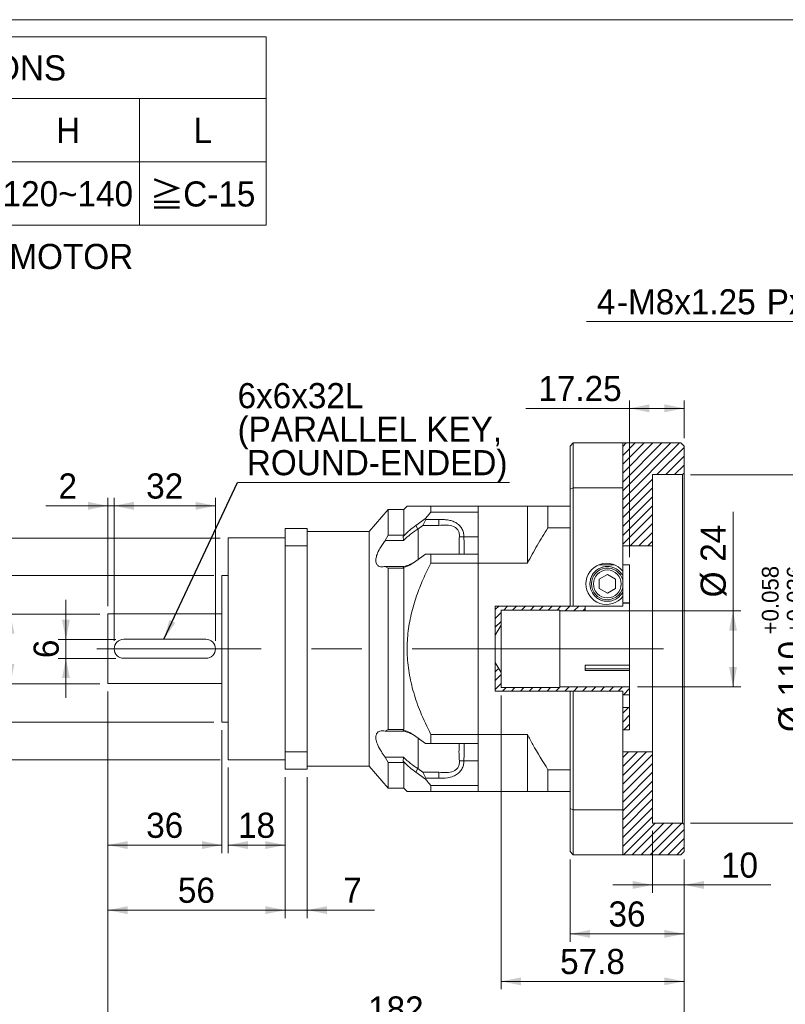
# Model space of a CAD drawing. Header units: millimetres. Extents: x 25 to 718, y 25 to 500.
# Tile 3 of 4: x 259 to 501, y 189 to 500. Entities that reach past the tile are written whole.
import ezdxf

# ---------------------------------------------------------------- set-up
doc = ezdxf.new("R2010")
doc.units = ezdxf.units.MM
doc.header["$LTSCALE"] = 2.5
doc.linetypes.add('CENTERX2', pattern=[20.32, 12.7, -2.54, 2.54, -2.54])
doc.styles.add('SLDTEXTSTYLE0', font='ARIAL.TTF', dxfattribs={"width": 0.948})
doc.styles.add('SLDTEXTSTYLE4', font='ARIAL.TTF', dxfattribs={"width": 0.948, "bigfont": 'bigfont'})
doc.styles.add('SLDTEXTSTYLE5', font='MINGLIU.TTC', dxfattribs={"bigfont": 'bigfont'})
doc.styles.get("Standard").update_dxf_attribs({"font": 'ARIAL.TTF'})
doc.dimstyles.new('SLDDIMSTYLE0', dxfattribs={"dimtxt": 7.704956, "dimasz": 6.25, "dimexe": 0, "dimexo": 0.0625, "dimgap": 1.926239, "dimtad": 1, "dimdec": 4, "dimrnd": 1e-09, "dimzin": 12, "dimdsep": 46, "dimtxsty": 'SLDTEXTSTYLE0', "dimsah": 1, "dimcen": 0.09, "dimadec": 0, "dimazin": 0, "dimtol": 1, "dimtm": 0.013, "dimtfac": 1, "dimtdec": 3, "dimtofl": 0, "dimtmove": 0, "dimatfit": 3, "dimfxl": 0, "dimtolj": 1, "dimarcsym": 0})
doc.dimstyles.new('SLDDIMSTYLE1', dxfattribs={"dimtxt": 7.704956, "dimasz": 6.25, "dimexe": 0, "dimexo": 0.0625, "dimgap": 1.926239, "dimtad": 1, "dimdec": 4, "dimrnd": 1e-09, "dimzin": 12, "dimdsep": 46, "dimtxsty": 'SLDTEXTSTYLE0', "dimsah": 1, "dimcen": 0.09, "dimadec": 0, "dimazin": 0, "dimtol": 1, "dimtp": -0.01, "dimtm": 0.029, "dimtfac": 1, "dimtdec": 3, "dimtofl": 0, "dimtmove": 0, "dimatfit": 3, "dimfxl": 0, "dimtolj": 1, "dimtzin": 0, "dimarcsym": 0})
doc.dimstyles.new('SLDDIMSTYLE10', dxfattribs={"dimtxt": 7.704956, "dimasz": 6.25, "dimexe": 0, "dimexo": 0.0625, "dimgap": 1.926239, "dimtad": 0, "dimtih": 1, "dimtoh": 1, "dimdec": 0, "dimrnd": 1e-09, "dimzin": 12, "dimdsep": 46, "dimtxsty": 'SLDTEXTSTYLE0', "dimsah": 1, "dimcen": 0.09, "dimadec": 0, "dimazin": 0, "dimtfac": 1, "dimtdec": 4, "dimtofl": 0, "dimtmove": 0, "dimatfit": 3, "dimfxl": 0, "dimtolj": 1, "dimtzin": 12, "dimarcsym": 0})
doc.dimstyles.new('SLDDIMSTYLE2', dxfattribs={"dimtxt": 7.704956, "dimasz": 6.25, "dimexe": 0, "dimexo": 0.0625, "dimgap": 1.926239, "dimtad": 1, "dimdec": 4, "dimrnd": 1e-09, "dimzin": 12, "dimdsep": 46, "dimtxsty": 'SLDTEXTSTYLE0', "dimsah": 1, "dimcen": 0.09, "dimadec": 0, "dimazin": 0, "dimtfac": 1, "dimtdec": 4, "dimtofl": 0, "dimtmove": 0, "dimatfit": 3, "dimfxl": 0, "dimtolj": 1, "dimtzin": 12, "dimarcsym": 0})
doc.dimstyles.new('SLDDIMSTYLE3', dxfattribs={"dimtxt": 7.704956, "dimasz": 6.25, "dimexe": 0, "dimexo": 0.0625, "dimgap": 1.926239, "dimtad": 1, "dimdec": 4, "dimrnd": 1e-09, "dimzin": 12, "dimdsep": 46, "dimtxsty": 'SLDTEXTSTYLE0', "dimsah": 1, "dimcen": 0.09, "dimadec": 0, "dimazin": 0, "dimtfac": 1, "dimtdec": 4, "dimtofl": 0, "dimtmove": 0, "dimatfit": 3, "dimfxl": 0, "dimtolj": 1, "dimtzin": 12, "dimarcsym": 0})
doc.dimstyles.new('SLDDIMSTYLE4', dxfattribs={"dimtxt": 7.704956, "dimasz": 6.25, "dimexe": 0, "dimexo": 0.0625, "dimgap": 1.926239, "dimtad": 1, "dimdec": 4, "dimrnd": 1e-09, "dimzin": 12, "dimdsep": 46, "dimtxsty": 'SLDTEXTSTYLE0', "dimsah": 1, "dimcen": 0.09, "dimadec": 0, "dimazin": 0, "dimtol": 1, "dimtp": 0.058, "dimtm": -0.036, "dimtfac": 1, "dimtdec": 3, "dimtofl": 0, "dimtmove": 0, "dimatfit": 3, "dimfxl": 0, "dimtolj": 1, "dimarcsym": 0})
doc.dimstyles.new('SLDDIMSTYLE5', dxfattribs={"dimtxt": 7.704956, "dimasz": 6.25, "dimexe": 0, "dimexo": 0.0625, "dimgap": 1.926239, "dimtad": 1, "dimdec": 1, "dimrnd": 1e-09, "dimzin": 12, "dimdsep": 46, "dimtxsty": 'SLDTEXTSTYLE0', "dimsah": 1, "dimcen": 0.09, "dimadec": 0, "dimazin": 0, "dimtfac": 1, "dimtdec": 1, "dimtofl": 0, "dimtmove": 0, "dimatfit": 3, "dimfxl": 0, "dimtolj": 1, "dimtzin": 12, "dimarcsym": 0})
doc.dimstyles.new('SLDDIMSTYLE6', dxfattribs={"dimtxt": 0, "dimasz": 6.25, "dimexe": 0, "dimexo": 0.0625, "dimgap": 0, "dimtad": 0, "dimtih": 1, "dimtoh": 1, "dimdec": 0, "dimrnd": 1e-09, "dimzin": 0, "dimdsep": 46, "dimtxsty": 'Standard', "dimsah": 1, "dimcen": 0.09, "dimadec": 0, "dimazin": 0, "dimtfac": 6.25, "dimtdec": 0, "dimtofl": 0, "dimtmove": 0, "dimatfit": 3, "dimfxl": 0, "dimtolj": 1, "dimtzin": 0, "dimarcsym": 0})

# ---------------------------------------------------------------- blocks, each defined once
blk = doc.blocks.new('SW_NOTE_1')
at = {"color": 0, "linetype": 'Continuous', "lineweight": 0, "char_height": 7.9375, "attachment_point": 1}
for s, insert, style in [('\\M+181A6BUSHING WILL BE SUPPLIED WHEN THE MOTOR', (0, 10.23), 'SLDTEXTSTYLE4'), ('    SHAFT DIAMETER IS SMALLER THAN 24', (0, -0.35), 'SLDTEXTSTYLE0')]:
    blk.add_mtext(s, dxfattribs=dict(at, insert=insert, style=style))
blk = doc.blocks.new('SW_TABLEANNOTATION_1')
at = {"color": 0, "linetype": 'Continuous', "lineweight": 0}
for p, q in [((0, 0), (0, -59.5)), ((304.42, 0), (0, 0)), ((304.42, -59.5), (304.42, 0)), ((0, -19.5), (304.42, -19.5)), ((31.92, -19.5), (31.92, -59.5)), ((66.92, -19.5), (66.92, -59.5)), ((101.92, -19.5), (101.92, -59.5)), ((134.42, -19.5), (134.42, -59.5)), ((171.92, -19.5), (171.92, -59.5)), ((219.42, -19.5), (219.42, -59.5)), ((264.42, -19.5), (264.42, -59.5)), ((0, -39.5), (304.42, -39.5)), ((0, -59.5), (304.42, -59.5))]:
    blk.add_line(p, q, dxfattribs=at)
at = {"color": 0, "linetype": 'Continuous', "lineweight": 0, "attachment_point": 1}
for s, insert, char_height, style in [('COMPATIBLE MOTOR DIMENSIONS', (61.96, -5.82), 7.9375, 'SLDTEXTSTYLE0'), ('A', (12.43, -25.57), 7.94, 'SLDTEXTSTYLE0'), ('B', (45.89, -25.57), 7.94, 'SLDTEXTSTYLE0'), ('C', (80.59, -25.57), 7.94, 'SLDTEXTSTYLE0'), ('D', (114.34, -25.57), 7.94, 'SLDTEXTSTYLE0'), ('E', (149.64, -25.57), 7.94, 'SLDTEXTSTYLE0'), ('F', (192.43, -25.57), 7.94, 'SLDTEXTSTYLE0'), ('H', (238.09, -25.57), 7.94, 'SLDTEXTSTYLE0'), ('L', (281.48, -25.57), 7.94, 'SLDTEXTSTYLE0'), ('\\M+1818524', (4.79, -45.57), 7.937, 'SLDTEXTSTYLE4'), ('110', (40.6, -45.57), 7.937, 'SLDTEXTSTYLE0'), ('\\M+1818556.8', (68.83, -45.57), 7.9375, 'SLDTEXTSTYLE4'), ('\\M+181859', (109.93, -45.57), 7.937, 'SLDTEXTSTYLE4'), ('145', (144.35, -45.57), 7.937, 'SLDTEXTSTYLE0'), ('8.1~10.0', (174.94, -45.57), 7.937, 'SLDTEXTSTYLE0'), ('120~140', (221.19, -45.57), 7.937, 'SLDTEXTSTYLE0'), ('\\M+18186', (267.66, -45.81), 7.937, 'SLDTEXTSTYLE5'), ('C-15', (278.24, -45.64), 7.937, 'SLDTEXTSTYLE0')]:
    blk.add_mtext(s, dxfattribs=dict(at, insert=insert, char_height=char_height, style=style))
blk = doc.blocks.new('*D10')
at = {"color": 7, "linetype": 'Continuous', "lineweight": 0}
for p, q in [((284.29, 312.33), (253.54, 312.33)), ((256.04, 312.33), (256.04, 290.33)), ((284.29, 290.33), (253.54, 290.33)), ((256.04, 290.33), (256.04, 212.04))]:
    blk.add_line(p, q, dxfattribs=at)
for points in [[(256.04, 312.33), (254.79, 306.08), (257.29, 306.08)], [(256.04, 290.33), (257.29, 296.58), (254.79, 296.58)]]:
    blk.add_solid(points, dxfattribs=at)
at = {"color": 7, "linetype": 'Continuous', "lineweight": 0, "attachment_point": 1, "rotation": 90, "style": 'SLDTEXTSTYLE0'}
for s, insert, char_height in [('0.013', (248.47, 245.07), 5.292), ('0', (240.59, 245.07), 5.29), ('-', (248.47, 241.85), 5.29), ('22', (245.8, 227.25), 7.937), ('%%c', (245.8, 216.01), 7.937)]:
    blk.add_mtext(s, dxfattribs=dict(at, insert=insert, char_height=char_height))
blk = doc.blocks.new('*D11')
at = {"color": 7, "linetype": 'Continuous', "lineweight": 0}
for p, q in [((322.29, 336.33), (225.58, 336.33)), ((228.08, 336.33), (228.08, 266.33)), ((322.29, 266.33), (225.58, 266.33))]:
    blk.add_line(p, q, dxfattribs=at)
for points in [[(228.08, 336.33), (226.83, 330.08), (229.33, 330.08)], [(228.08, 266.33), (229.33, 272.58), (226.83, 272.58)]]:
    blk.add_solid(points, dxfattribs=at)
at = {"color": 7, "linetype": 'Continuous', "lineweight": 0, "attachment_point": 1, "rotation": 90, "style": 'SLDTEXTSTYLE0'}
for s, insert, char_height in [('0.010', (212.64, 307.05), 5.292), ('0.029', (220.52, 307.05), 5.292), ('-', (212.64, 303.82), 5.29), ('-', (220.52, 303.82), 5.29), ('70', (217.85, 289.23), 7.937), ('%%c', (217.85, 277.99), 7.937)]:
    blk.add_mtext(s, dxfattribs=dict(at, insert=insert, char_height=char_height))
blk = doc.blocks.new('*D12')
at = {"color": 7, "linetype": 'Continuous', "lineweight": 0}
for p, q in [((286.79, 287.83), (286.79, 236.86)), ((322.79, 275.63), (322.79, 236.86)), ((286.79, 239.36), (322.79, 239.36))]:
    blk.add_line(p, q, dxfattribs=at)
for points in [[(286.79, 239.36), (293.04, 238.11), (293.04, 240.61)], [(322.79, 239.36), (316.54, 240.61), (316.54, 238.11)]]:
    blk.add_solid(points, dxfattribs=at)
at = {"color": 7, "linetype": 'Continuous', "lineweight": 0, "insert": (298.91, 249.59), "char_height": 7.937, "attachment_point": 1, "style": 'SLDTEXTSTYLE0'}
blk.add_mtext('36', dxfattribs=at)
blk = doc.blocks.new('*D13')
at = {"color": 7, "linetype": 'Continuous', "lineweight": 0}
for p, q in [((324.79, 263.83), (324.79, 236.86)), ((342.79, 260.83), (342.79, 236.86)), ((324.79, 239.36), (342.79, 239.36))]:
    blk.add_line(p, q, dxfattribs=at)
for points in [[(324.79, 239.36), (331.04, 238.11), (331.04, 240.61)], [(342.79, 239.36), (336.54, 240.61), (336.54, 238.11)]]:
    blk.add_solid(points, dxfattribs=at)
at = {"color": 7, "linetype": 'Continuous', "lineweight": 0, "insert": (327.91, 249.59), "char_height": 7.937, "attachment_point": 1, "style": 'SLDTEXTSTYLE0'}
blk.add_mtext('18', dxfattribs=at)
blk = doc.blocks.new('*D14')
at = {"color": 7, "linetype": 'Continuous', "lineweight": 0}
for p, q in [((286.79, 287.83), (286.79, 216.33)), ((342.79, 260.83), (342.79, 216.33)), ((286.79, 218.83), (342.79, 218.83))]:
    blk.add_line(p, q, dxfattribs=at)
for points in [[(286.79, 218.83), (293.04, 217.58), (293.04, 220.08)], [(342.79, 218.83), (336.54, 220.08), (336.54, 217.58)]]:
    blk.add_solid(points, dxfattribs=at)
at = {"color": 7, "linetype": 'Continuous', "lineweight": 0, "insert": (308.91, 229.07), "char_height": 7.937, "attachment_point": 1, "style": 'SLDTEXTSTYLE0'}
blk.add_mtext('56', dxfattribs=at)
blk = doc.blocks.new('*D15')
at = {"color": 7, "linetype": 'Continuous', "lineweight": 0}
for p, q in [((286.79, 314.83), (286.79, 348.99)), ((288.79, 303.83), (288.79, 348.99)), ((286.79, 346.49), (267.24, 346.49)), ((288.79, 346.49), (286.79, 346.49)), ((288.79, 346.49), (301.29, 346.49))]:
    blk.add_line(p, q, dxfattribs=at)
for points in [[(286.79, 346.49), (280.54, 347.74), (280.54, 345.24)], [(288.79, 346.49), (295.04, 345.24), (295.04, 347.74)]]:
    blk.add_solid(points, dxfattribs=at)
at = {"color": 7, "linetype": 'Continuous', "lineweight": 0, "insert": (271.21, 356.72), "char_height": 7.94, "attachment_point": 1, "style": 'SLDTEXTSTYLE0'}
blk.add_mtext('2', dxfattribs=at)
blk = doc.blocks.new('*D16')
at = {"color": 7, "linetype": 'Continuous', "lineweight": 0}
for p, q in [((288.79, 303.83), (288.79, 348.99)), ((320.79, 303.83), (320.79, 348.99)), ((288.79, 346.49), (320.79, 346.49))]:
    blk.add_line(p, q, dxfattribs=at)
for points in [[(288.79, 346.49), (295.04, 345.24), (295.04, 347.74)], [(320.79, 346.49), (314.54, 347.74), (314.54, 345.24)]]:
    blk.add_solid(points, dxfattribs=at)
at = {"color": 7, "linetype": 'Continuous', "lineweight": 0, "insert": (298.91, 356.72), "char_height": 7.937, "attachment_point": 1, "style": 'SLDTEXTSTYLE0'}
blk.add_mtext('32', dxfattribs=at)
blk = doc.blocks.new('*D17')
at = {"color": 7, "linetype": 'Continuous', "lineweight": 0}
for p, q in [((320.29, 324.53), (242.33, 324.53)), ((244.83, 324.53), (244.83, 278.13)), ((320.29, 278.13), (242.33, 278.13))]:
    blk.add_line(p, q, dxfattribs=at)
for points in [[(244.83, 324.53), (243.58, 318.28), (246.08, 318.28)], [(244.83, 278.13), (246.08, 284.38), (243.58, 284.38)]]:
    blk.add_solid(points, dxfattribs=at)
at = {"color": 7, "linetype": 'Continuous', "lineweight": 0, "char_height": 7.937, "attachment_point": 1, "rotation": 90, "style": 'SLDTEXTSTYLE0'}
for s, insert in [('46.4', (234.59, 296.67)), ('%%c', (234.59, 285.43))]:
    blk.add_mtext(s, dxfattribs=dict(at, insert=insert))
blk = doc.blocks.new('*D18')
at = {"color": 7, "linetype": 'Continuous', "lineweight": 0}
for p, q in [((273.56, 304.33), (273.56, 316.83)), ((289.29, 304.33), (271.06, 304.33)), ((273.56, 304.33), (273.56, 298.33)), ((289.29, 298.33), (271.06, 298.33)), ((273.56, 298.33), (273.56, 285.83))]:
    blk.add_line(p, q, dxfattribs=at)
for points in [[(273.56, 304.33), (274.81, 310.58), (272.31, 310.58)], [(273.56, 298.33), (272.31, 292.08), (274.81, 292.08)]]:
    blk.add_solid(points, dxfattribs=at)
at = {"color": 7, "linetype": 'Continuous', "lineweight": 0, "insert": (263.33, 298.4), "char_height": 7.94, "attachment_point": 1, "rotation": 90, "style": 'SLDTEXTSTYLE0'}
blk.add_mtext('6', dxfattribs=at)
blk = doc.blocks.new('*D19')
at = {"color": 7, "linetype": 'Continuous', "lineweight": 0}
for p, q in [((286.79, 287.83), (286.79, 178.83)), ((468.79, 234.83), (468.79, 178.83)), ((468.79, 181.33), (286.79, 181.33))]:
    blk.add_line(p, q, dxfattribs=at)
for points in [[(286.79, 181.33), (293.04, 180.08), (293.04, 182.58)], [(468.79, 181.33), (462.54, 182.58), (462.54, 180.08)]]:
    blk.add_solid(points, dxfattribs=at)
at = {"color": 7, "linetype": 'Continuous', "lineweight": 0, "insert": (368.98, 191.57), "char_height": 7.937, "attachment_point": 1, "style": 'SLDTEXTSTYLE0'}
blk.add_mtext('182', dxfattribs=at)
blk = doc.blocks.new('*D20')
at = {"color": 7, "linetype": 'Continuous', "lineweight": 0}
for p, q in [((484.23, 313.33), (484.23, 344.55)), ((440.04, 313.33), (486.73, 313.33)), ((484.23, 313.33), (484.23, 289.33)), ((454.04, 289.33), (486.73, 289.33))]:
    blk.add_line(p, q, dxfattribs=at)
for points in [[(484.23, 313.33), (482.98, 307.08), (485.48, 307.08)], [(484.23, 289.33), (485.48, 295.58), (482.98, 295.58)]]:
    blk.add_solid(points, dxfattribs=at)
at = {"color": 7, "linetype": 'Continuous', "lineweight": 0, "char_height": 7.937, "attachment_point": 1, "rotation": 90, "style": 'SLDTEXTSTYLE0'}
for s, insert in [('24', (474, 328.82)), ('%%c', (474, 317.59))]:
    blk.add_mtext(s, dxfattribs=dict(at, insert=insert))
blk = doc.blocks.new('*D21')
at = {"color": 7, "linetype": 'Continuous', "lineweight": 0}
for p, q in [((470.79, 356.33), (511.29, 356.33)), ((508.79, 356.33), (508.79, 246.33)), ((470.79, 246.33), (511.29, 246.33))]:
    blk.add_line(p, q, dxfattribs=at)
for points in [[(508.79, 356.33), (507.54, 350.08), (510.04, 350.08)], [(508.79, 246.33), (510.04, 252.58), (507.54, 252.58)]]:
    blk.add_solid(points, dxfattribs=at)
at = {"color": 7, "linetype": 'Continuous', "lineweight": 0, "attachment_point": 1, "rotation": 90, "style": 'SLDTEXTSTYLE0'}
for s, insert, char_height in [('0.058', (493.34, 309.99), 5.292), ('0.036', (501.23, 309.99), 5.292), ('+', (493.34, 305.88), 5.29), ('+', (501.23, 305.88), 5.29), ('110', (498.56, 286.29), 7.937), ('%%c', (498.56, 275.05), 7.937)]:
    blk.add_mtext(s, dxfattribs=dict(at, insert=insert, char_height=char_height))
blk = doc.blocks.new('*D22')
at = {"color": 7, "linetype": 'Continuous', "lineweight": 0}
for p, q in [((342.79, 260.83), (342.79, 216.33)), ((349.79, 260.83), (349.79, 216.33)), ((342.79, 218.83), (330.29, 218.83)), ((342.79, 218.83), (349.79, 218.83)), ((349.79, 218.83), (370.99, 218.83))]:
    blk.add_line(p, q, dxfattribs=at)
for points in [[(342.79, 218.83), (336.54, 220.08), (336.54, 217.58)], [(349.79, 218.83), (356.04, 217.58), (356.04, 220.08)]]:
    blk.add_solid(points, dxfattribs=at)
at = {"color": 7, "linetype": 'Continuous', "lineweight": 0, "insert": (361.14, 229.07), "char_height": 7.94, "attachment_point": 1, "style": 'SLDTEXTSTYLE0'}
blk.add_mtext('7', dxfattribs=at)
blk = doc.blocks.new('*D23')
at = {"color": 7, "linetype": 'Continuous', "lineweight": 0}
for p, q in [((451.54, 330.32), (451.54, 379.77)), ((468.79, 367.83), (468.79, 379.77)), ((451.54, 377.27), (418.79, 377.27)), ((451.54, 377.27), (468.79, 377.27))]:
    blk.add_line(p, q, dxfattribs=at)
for points in [[(451.54, 377.27), (457.79, 376.02), (457.79, 378.52)], [(468.79, 377.27), (462.54, 378.52), (462.54, 376.02)]]:
    blk.add_solid(points, dxfattribs=at)
at = {"color": 7, "linetype": 'Continuous', "lineweight": 0, "insert": (422.76, 387.51), "char_height": 7.937, "attachment_point": 1, "style": 'SLDTEXTSTYLE0'}
blk.add_mtext('17.25', dxfattribs=at)
blk = doc.blocks.new('*D24')
at = {"color": 7, "linetype": 'Continuous', "lineweight": 0}
for p, q in [((458.79, 243.83), (458.79, 224.28)), ((468.79, 234.83), (468.79, 224.28)), ((458.79, 226.78), (446.29, 226.78)), ((468.79, 226.78), (458.79, 226.78)), ((468.79, 226.78), (496.16, 226.78))]:
    blk.add_line(p, q, dxfattribs=at)
for points in [[(458.79, 226.78), (452.54, 228.03), (452.54, 225.53)], [(468.79, 226.78), (475.04, 225.53), (475.04, 228.03)]]:
    blk.add_solid(points, dxfattribs=at)
at = {"color": 7, "linetype": 'Continuous', "lineweight": 0, "insert": (480.43, 237.01), "char_height": 7.937, "attachment_point": 1, "style": 'SLDTEXTSTYLE0'}
blk.add_mtext('10', dxfattribs=at)
blk = doc.blocks.new('*D25')
at = {"color": 7, "linetype": 'Continuous', "lineweight": 0}
for p, q in [((432.79, 234.83), (432.79, 208.83)), ((468.79, 234.83), (468.79, 208.83)), ((468.79, 211.33), (432.79, 211.33))]:
    blk.add_line(p, q, dxfattribs=at)
for points in [[(432.79, 211.33), (439.04, 210.08), (439.04, 212.58)], [(468.79, 211.33), (462.54, 212.58), (462.54, 210.08)]]:
    blk.add_solid(points, dxfattribs=at)
at = {"color": 7, "linetype": 'Continuous', "lineweight": 0, "insert": (444.91, 221.57), "char_height": 7.937, "attachment_point": 1, "style": 'SLDTEXTSTYLE0'}
blk.add_mtext('36', dxfattribs=at)
blk = doc.blocks.new('*D26')
at = {"color": 7, "linetype": 'Continuous', "lineweight": 0}
for p, q in [((411.04, 286.58), (411.04, 193.83)), ((468.79, 234.83), (468.79, 193.83)), ((468.79, 196.33), (411.04, 196.33))]:
    blk.add_line(p, q, dxfattribs=at)
for points in [[(411.04, 196.33), (417.29, 195.08), (417.29, 197.58)], [(468.79, 196.33), (462.54, 197.58), (462.54, 195.08)]]:
    blk.add_solid(points, dxfattribs=at)
at = {"color": 7, "linetype": 'Continuous', "lineweight": 0, "insert": (429.63, 206.57), "char_height": 7.937, "attachment_point": 1, "style": 'SLDTEXTSTYLE0'}
blk.add_mtext('57.8', dxfattribs=at)
blk = doc.blocks.new('SW_NOTE_2')
at = {"color": 0, "linetype": 'Continuous', "lineweight": 0}
for p, q in [((0, 0), (85.84, 0)), ((85.84, 0), (0, 0)), ((0, 0), (85.84, 0)), ((85.84, 0), (0, 0)), ((0, 0), (85.84, 0)), ((85.84, 0), (0, 0))]:
    blk.add_line(p, q, dxfattribs=at)
at = {"color": 0, "linetype": 'Continuous', "lineweight": 0, "attachment_point": 1, "style": 'SLDTEXTSTYLE0'}
for s, insert, char_height in [('6x6x32L', (0, 31.4), 7.937), ('(PARALLEL KEY,', (0, 20.82), 7.9375), (' ROUND-ENDED)', (0, 10.24), 7.9375)]:
    blk.add_mtext(s, dxfattribs=dict(at, insert=insert, char_height=char_height))
blk = doc.blocks.new('*D41')
at = {"color": 7, "linetype": 'Continuous', "lineweight": 0}
for p, q in [((564.72, 404.66), (437.91, 404.66)), ((577.77, 355.88), (564.72, 404.66))]:
    blk.add_line(p, q, dxfattribs=at)
blk.add_solid([(577.77, 355.88), (577.36, 362.25), (574.95, 361.6)], dxfattribs=at)
at = {"color": 7, "linetype": 'Continuous', "lineweight": 0, "attachment_point": 1, "style": 'SLDTEXTSTYLE0'}
for s, insert, char_height in [('4', (441.22, 414.89), 7.94), ('M8x1.25', (451.08, 414.89), 7.937), ('Px', (494.89, 414.89), 7.937), ('16', (507.23, 414.89), 7.937), ('(DEPTH)', (519.92, 414.89), 7.937), ('-', (447.56, 414.89), 7.94)]:
    blk.add_mtext(s, dxfattribs=dict(at, insert=insert, char_height=char_height))

msp = doc.modelspace()

# ---------------------------------------------------------------- hatches: boundary and pattern name
at = {"linetype": 'Continuous', "lineweight": 0}
h = msp.add_hatch(dxfattribs=at)
h.set_pattern_fill('ANSI31', scale=0.625, style=0)
h.paths.add_polyline_path([(458.793011, 333.834986), (458.793011, 356.334986), (468.293011, 356.334986), (468.793011, 356.834986), (468.793011, 365.334986), (467.793011, 366.334986), (449.402751, 366.334986), (449.402751, 333.834986)], flags=0)
h = msp.add_hatch(dxfattribs=at)
h.set_pattern_fill('ANSI31', scale=0.625, style=0)
h.paths.add_polyline_path([(409.151781, 305.68745), (411.043011, 308.834986), (411.043011, 313.584986), (429.543011, 313.584986), (429.543011, 313.334986), (437.543011, 313.334986), (437.543011, 314.836321), (409.151781, 314.836321)], flags=0)
h = msp.add_hatch(dxfattribs=at)
h.set_pattern_fill('ANSI31', scale=0.625, style=0)
h.paths.add_polyline_path([(411.043011, 293.834986), (409.151781, 296.982522), (409.151781, 287.994942), (449.402751, 287.994942), (449.402751, 286.834986), (451.543011, 286.834986), (451.543011, 289.334986), (429.543011, 289.334986), (429.543011, 289.084986), (411.043011, 289.084986)], flags=0)
h = msp.add_hatch(dxfattribs=at)
h.set_pattern_fill('ANSI31', scale=0.625, style=0)
h.paths.add_polyline_path([(449.402751, 275.736618), (451.543011, 275.736618), (451.543011, 282.834986), (449.402751, 282.834986)], flags=0)
h = msp.add_hatch(dxfattribs=at)
h.set_pattern_fill('ANSI31', scale=0.625, style=0)
h.paths.add_polyline_path([(449.402751, 268.834986), (449.402751, 236.334986), (467.793011, 236.334986), (468.793011, 237.334986), (468.793011, 245.834986), (468.293011, 246.334986), (458.793011, 246.334986), (458.793011, 268.834986)], flags=0)

# ---------------------------------------------------------------- linework, layer by layer
at = {"color": 7, "linetype": 'Continuous', "lineweight": 0}
msp.add_line((25, 500), (717.5, 500), dxfattribs=at)
at = {"color": 7, "linetype": 'Continuous', "lineweight": 15}
for p, q in [((433.793011, 366.334984), (432.793011, 365.334989)), ((432.793011, 351.795365), (432.793011, 365.334989)), ((433.793011, 366.334984), (433.793011, 352.14099)), ((449.402751, 366.334984), (433.793011, 366.334984)), ((449.402751, 366.334984), (449.402751, 352.14099)), ((467.793011, 366.334984), (449.402751, 366.334984)), ((467.793011, 366.334984), (468.793011, 365.334989)), ((468.793011, 365.334989), (468.793011, 356.834987)), ((468.293011, 356.334986), (458.793011, 356.334986)), ((458.793011, 356.334986), (458.793011, 333.834985)), ((468.793011, 356.834987), (468.293011, 356.334986)), ((468.293011, 246.334986), (468.293011, 356.334986)), ((468.793011, 356.834987), (468.793011, 245.834985)), ((433.793011, 352.14099), (432.793011, 351.795365)), ((432.793011, 314.836321), (432.793011, 351.795365)), ((433.793011, 352.14099), (449.402751, 352.14099)), ((433.793011, 352.14099), (433.793011, 314.836321)), ((449.402751, 352.14099), (449.402751, 325.852518)), ((375.293013, 345.334986), (369.293009, 338.334986)), ((380.293009, 345.334986), (375.293013, 345.334986)), ((375.293013, 337.18826), (375.293013, 345.334986)), ((381.293011, 346.334988), (380.293009, 345.334986)), ((380.293009, 337.18826), (380.293009, 345.334986)), ((388.793011, 344.516353), (388.793011, 346.334988)), ((403.793011, 346.334988), (388.793011, 346.334988)), ((419.293009, 346.334988), (403.793011, 346.334988)), ((403.793011, 328.37662), (403.793011, 346.334988)), ((403.793011, 346.334988), (403.793011, 344.516353)), ((419.293009, 328.37662), (419.293009, 346.334988)), ((425.793011, 339.492553), (425.793011, 346.334988)), ((432.793011, 346.334988), (425.793011, 346.334988)), ((384.097826, 340.323733), (387.157743, 342.512668)), ((387.21357, 342.220419), (386.31649, 340.298322)), ((387.157012, 342.511763), (388.793011, 344.516353)), ((387.157743, 342.512668), (387.21357, 342.220419)), ((387.21357, 342.220419), (391.296965, 342.220419)), ((403.793011, 344.516353), (388.793011, 344.516353)), ((391.296965, 340.298322), (391.296965, 342.220419)), ((349.793014, 339.334985), (342.793015, 339.334985)), ((342.793015, 333.83114), (342.793015, 339.334985)), ((349.793014, 333.83114), (349.793014, 339.334985)), ((384.097826, 340.323729), (384.735924, 339.165201)), ((386.31649, 340.298322), (384.735924, 339.165197)), ((384.79301, 339.165197), (384.736393, 339.165197)), ((391.296965, 340.298322), (386.31649, 340.298322)), ((425.793011, 339.492553), (432.793011, 339.492553)), ((342.793015, 336.334986), (324.793008, 336.334986)), ((324.793008, 336.334986), (324.793008, 266.334986)), ((369.293009, 338.334986), (349.793014, 338.334986)), ((369.293009, 301.334986), (369.293009, 338.334986)), ((374.396269, 335.523227), (375.293013, 337.18826)), ((375.293013, 337.18826), (380.293009, 337.18826)), ((380.293009, 337.18826), (380.037729, 336.788373)), ((380.037811, 336.788365), (380.293254, 337.050007)), ((380.03799, 336.788224), (380.128179, 335.523227)), ((397.802357, 336.69844), (399.247695, 336.694987)), ((403.793011, 336.694987), (399.247695, 336.694987)), ((349.793014, 333.83114), (342.793015, 333.83114)), ((342.793015, 268.838832), (342.793015, 333.83114)), ((349.793014, 268.838832), (349.793014, 333.83114)), ((380.128179, 335.523227), (374.396269, 335.523227)), ((458.793011, 333.834985), (449.402751, 333.834985)), ((458.793011, 333.834985), (458.793011, 268.834987)), ((387.157743, 331.194985), (384.097819, 328.996835)), ((388.793011, 331.194985), (387.157743, 331.194985)), ((388.793011, 328.37662), (388.793011, 331.194985)), ((403.793011, 331.194985), (388.793011, 331.194985)), ((403.793011, 331.194985), (403.793011, 328.37662)), ((375.293013, 326.840726), (374.396269, 327.338699)), ((374.396269, 327.338699), (380.128485, 327.338699)), ((375.293013, 275.829246), (375.293013, 326.840726)), ((380.293009, 326.840726), (375.293013, 326.840726)), ((380.037901, 326.960245), (380.293009, 326.840726)), ((380.293195, 327.034052), (380.037975, 326.960386)), ((380.127293, 327.338878), (380.038147, 326.960287)), ((380.293009, 275.829246), (380.293009, 326.840726)), ((403.793011, 328.37662), (388.793011, 328.37662)), ((403.793011, 328.37662), (419.293009, 328.37662)), ((403.793011, 274.293351), (403.793011, 328.37662)), ((441.748186, 327.816111), (446.837838, 327.816111)), ((449.402751, 327.816111), (451.543011, 327.816111)), ((451.543011, 315.810486), (451.543011, 327.816111)), ((324.793008, 324.534986), (322.793004, 324.534986)), ((322.793004, 324.534986), (322.793004, 278.134986)), ((444.543011, 324.776586), (441.995511, 323.305785)), ((447.090511, 323.305785), (444.543011, 324.776586)), ((449.402751, 324.410434), (449.402751, 325.852518)), ((449.402751, 323.140326), (449.402751, 324.410434)), ((441.995511, 323.305785), (441.995511, 320.364186)), ((441.995511, 320.364186), (444.543011, 318.893386)), ((444.543011, 318.893386), (447.090511, 320.364186)), ((447.090511, 320.364186), (447.090511, 323.305785)), ((449.402751, 319.259539), (449.402751, 320.529647)), ((449.402751, 317.817455), (449.402751, 319.259539)), ((449.402751, 317.817455), (449.402751, 314.836321)), ((409.151782, 314.836321), (432.793011, 314.836321)), ((409.151782, 287.994942), (409.151782, 314.836321)), ((433.793011, 314.836321), (432.793011, 314.836321)), ((449.402751, 314.836321), (433.793011, 314.836321)), ((437.543011, 314.836321), (437.543011, 313.334986)), ((449.402751, 315.810486), (451.543011, 315.810486)), ((449.402751, 315.800462), (451.543011, 315.800462)), ((451.543011, 315.800462), (451.543011, 315.810486)), ((451.543011, 315.800462), (451.543011, 313.293247)), ((322.793004, 312.334986), (286.793005, 312.334986)), ((286.793005, 312.334986), (286.793005, 290.334986)), ((411.043011, 313.584986), (429.543012, 313.584986)), ((411.043011, 308.834986), (411.043011, 313.584986)), ((429.543012, 313.584986), (429.543012, 313.334986)), ((429.543012, 313.334986), (437.543011, 313.334986)), ((429.543012, 313.334986), (429.543012, 289.334986)), ((437.543011, 313.293247), (437.543011, 313.334986)), ((437.543011, 313.293247), (451.543011, 313.293247)), ((451.543011, 313.293247), (451.543011, 296.221881)), ((409.151782, 305.68745), (411.043011, 308.834986)), ((411.043011, 308.834986), (411.043011, 293.834986)), ((291.793015, 304.334986), (317.793009, 304.334986)), ((369.293009, 264.334985), (369.293009, 301.334986)), ((317.793009, 298.334986), (291.793015, 298.334986)), ((411.043011, 293.834986), (409.151782, 296.982522)), ((437.543011, 296.221881), (451.543011, 296.221881)), ((437.543011, 294.48983), (437.543011, 296.221881)), ((451.543011, 296.221881), (451.543011, 294.968273)), ((411.043011, 289.084986), (411.043011, 293.834986)), ((437.543011, 294.968273), (451.543011, 294.968273)), ((437.543011, 294.48983), (451.543011, 294.48983)), ((451.543011, 294.48983), (451.543011, 294.968273)), ((451.543011, 294.48983), (451.543011, 289.334986)), ((286.793005, 290.334986), (322.793004, 290.334986)), ((451.543011, 289.334986), (429.543012, 289.334986)), ((429.543012, 289.334986), (429.543012, 289.084986)), ((451.543011, 286.834986), (451.543011, 289.334986)), ((432.793011, 287.994942), (409.151782, 287.994942)), ((429.543012, 289.084986), (411.043011, 289.084986)), ((432.793011, 250.874606), (432.793011, 287.994942)), ((432.793011, 287.994942), (433.793011, 287.994942)), ((433.793011, 287.994942), (433.793011, 250.528981)), ((433.793011, 287.994942), (449.402751, 287.994942)), ((449.402751, 287.994942), (449.402751, 250.528981)), ((449.402751, 286.834986), (451.543011, 286.834986)), ((451.543011, 282.834986), (451.543011, 286.834986)), ((451.543011, 282.834986), (449.402751, 282.834986)), ((451.543011, 275.736618), (451.543011, 282.834986)), ((322.793004, 278.134986), (324.793008, 278.134986)), ((374.396269, 275.331273), (375.293013, 275.829246)), ((380.128179, 275.331273), (374.396269, 275.331273)), ((375.293013, 275.829246), (380.293009, 275.829246)), ((380.293009, 275.829246), (380.037729, 275.709649)), ((380.037811, 275.7095), (380.293254, 275.635596)), ((380.03799, 275.709604), (380.128179, 275.331273)), ((384.097826, 273.673132), (387.157743, 271.474987)), ((403.793011, 274.293351), (388.793011, 274.293351)), ((388.793011, 271.474987), (388.793011, 274.293351)), ((419.293009, 274.293351), (403.793011, 274.293351)), ((403.793011, 256.334984), (403.793011, 274.293351)), ((403.793011, 274.293351), (403.793011, 271.474987)), ((419.293009, 256.334984), (419.293009, 274.293351)), ((449.402751, 275.736618), (451.543011, 275.736618)), ((387.157012, 271.474987), (388.793011, 271.474987)), ((403.793011, 271.474987), (388.793011, 271.474987)), ((349.793014, 268.838832), (342.793015, 268.838832)), ((342.793015, 263.334987), (342.793015, 268.838832)), ((349.793014, 263.334987), (349.793014, 268.838832)), ((449.402751, 268.834987), (458.793011, 268.834987)), ((458.793011, 268.834987), (458.793011, 246.334986)), ((324.793008, 266.334986), (342.793015, 266.334986)), ((349.793014, 264.334985), (369.293009, 264.334985)), ((369.293009, 264.334985), (375.293013, 257.334986)), ((375.293013, 265.481712), (374.396269, 267.146745)), ((374.396269, 267.146745), (380.128485, 267.146745)), ((375.293013, 257.334986), (375.293013, 265.481712)), ((380.293009, 265.481712), (375.293013, 265.481712)), ((380.037901, 265.881339), (380.293009, 265.481712)), ((380.293195, 265.619808), (380.037975, 265.881342)), ((380.127293, 267.147341), (380.038147, 265.88148)), ((380.293009, 257.334986), (380.293009, 265.481712)), ((397.802357, 265.971532), (399.247695, 265.974985)), ((403.793011, 265.974985), (399.247695, 265.974985)), ((349.793014, 263.334987), (342.793015, 263.334987)), ((384.735924, 263.504775), (384.097819, 262.346247)), ((387.157743, 260.157303), (384.097819, 262.346247)), ((384.79301, 263.504775), (384.735924, 263.504775)), ((384.735924, 263.504775), (386.31649, 262.371649)), ((386.31649, 262.371649), (387.21357, 260.449552)), ((386.31649, 262.371649), (391.296965, 262.371649)), ((391.296965, 262.371649), (391.296965, 260.449552)), ((425.793011, 256.334984), (425.793011, 263.177419)), ((432.793011, 263.177419), (425.793011, 263.177419)), ((387.21357, 260.449552), (387.157743, 260.157303)), ((391.296965, 260.449552), (387.21357, 260.449552)), ((403.793011, 258.153619), (388.793011, 258.153619)), ((388.793011, 256.334984), (388.793011, 258.153619)), ((403.793011, 258.153619), (403.793011, 256.334984)), ((375.293013, 257.334986), (380.293009, 257.334986)), ((380.293009, 257.334986), (381.293011, 256.334984)), ((403.793011, 256.334984), (388.793011, 256.334984)), ((403.793011, 256.334984), (419.293009, 256.334984)), ((425.793011, 256.334984), (432.793011, 256.334984)), ((432.793011, 250.874606), (433.793011, 250.528981)), ((432.793011, 237.334983), (432.793011, 250.874606)), ((449.402751, 250.528981), (433.793011, 250.528981)), ((433.793011, 250.528981), (433.793011, 236.334988)), ((449.402751, 250.528981), (449.402751, 236.334988)), ((458.793011, 246.334986), (468.293011, 246.334986)), ((468.293011, 246.334986), (468.793011, 245.834985)), ((468.793011, 245.834985), (468.793011, 237.334983)), ((432.793011, 237.334983), (433.793011, 236.334988)), ((433.793011, 236.334988), (449.402751, 236.334988)), ((449.402751, 236.334988), (467.793011, 236.334988)), ((468.793011, 237.334983), (467.793011, 236.334988))]:
    msp.add_line(p, q, dxfattribs=at)
at = {"color": 8, "linetype": 'Continuous', "lineweight": 15}
for p, q in [((384.79301, 329.450298), (384.79301, 339.165197)), ((384.79301, 263.504775), (384.79301, 273.183666))]:
    msp.add_line(p, q, dxfattribs=at)
at = {"color": 7, "linetype": 'CENTERX2', "lineweight": 0, "ltscale": 2.5}
msp.add_line((462.246294, 301.334986), (283.312717, 301.334986), dxfattribs=at)
at = {"color": 7, "linetype": 'Continuous', "lineweight": 15}
msp.add_circle((444.543011, 321.834986), 4.4, dxfattribs=at)
for centre, radius, start, end in [((444.293011, 321.834986), 6.5, 38.17619378, 321.82380622), ((444.543011, 321.834986), 5, 13.60319085, 346.39680915), ((291.793011, 301.334986), 3, 90, 270), ((317.793011, 301.334986), 3, 270, 90)]:
    msp.add_arc(centre, radius, start, end, dxfattribs=at)
for points, knots in [([(388.793011, 346.334988), (387.964656, 346.334988), (386.304204, 346.334988), (384.378182, 346.334988), (382.925014, 346.334988), (381.940227, 346.334988), (381.365955, 346.334988), (381.347199, 346.334988), (381.339204, 346.334988)], [0, 0, 0, 0, 0.1975878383, 0.3960687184, 0.5550503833, 0.7139849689, 0.8780838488, 1, 1, 1, 1]), ([(425.793011, 346.334988), (424.151784, 346.334988), (421.863557, 346.334988), (419.859624, 346.334988), (419.293009, 346.334988)], [0, 0, 0, 0, 0.7172483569, 1, 1, 1, 1]), ([(391.296965, 342.220419), (391.80445, 342.211305), (392.738946, 342.194523), (394.132207, 342.049249), (395.443661, 341.74955), (396.488506, 341.314712), (397.23761, 340.836671), (397.923422, 340.266126), (398.627856, 339.362012), (399.161549, 338.076996), (399.218758, 337.159209), (399.247695, 336.694987)], [0, 0, 0, 0, 0.1389381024, 0.2558443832, 0.3829180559, 0.5061304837, 0.5633338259, 0.625730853, 0.7496380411, 0.873365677, 1, 1, 1, 1]), ([(384.735969, 339.165164), (383.957156, 338.641083), (382.39988, 337.593158), (380.8853, 336.213101), (380.128179, 335.523227)], [0, 0, 0, 0, 0.50011190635, 1, 1, 1, 1]), ([(380.293254, 337.050007), (380.904472, 337.644404), (382.162659, 338.867968), (383.440626, 339.829069), (384.097767, 340.323274)], [0, 0, 0, 0, 0.48579169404, 1, 1, 1, 1]), ([(397.802357, 336.69844), (397.8088, 337.057508), (397.821, 337.737356), (397.461918, 338.707334), (396.827881, 339.490902), (395.614151, 340.200037), (393.696212, 340.482621), (392.142197, 340.363249), (391.296965, 340.298322)], [0, 0, 0, 0, 0.1225902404, 0.2321085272, 0.3477022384, 0.4618496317, 0.7072988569, 1, 1, 1, 1]), ([(419.293009, 328.37662), (420.307004, 330.266565), (422.337651, 334.051408), (424.64022, 337.677256), (425.793011, 339.492553)], [0, 0, 0, 0, 0.499345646, 1, 1, 1, 1]), ([(397.698336, 331.194985), (397.696277, 331.323968), (397.691539, 331.620681), (397.699814, 332.357015), (397.695185, 333.288195), (397.701849, 334.354071), (397.722139, 335.507078), (397.775949, 336.306244), (397.802357, 336.69844)], [0, 0, 0, 0, 0.1391488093, 0.3200991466, 0.490045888, 0.6553736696, 0.8308725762, 1, 1, 1, 1]), ([(399.247695, 336.694987), (399.252551, 336.399663), (399.264373, 335.68062), (399.311213, 334.580682), (399.353546, 333.573363), (399.374016, 332.78955), (399.353753, 332.125266), (399.311433, 331.569617), (399.264573, 331.243682), (399.252612, 331.20917), (399.247695, 331.194985)], [0, 0, 0, 0, 0.102608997, 0.2498288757, 0.3942026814, 0.4997744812, 0.605358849, 0.7495826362, 0.8970767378, 1, 1, 1, 1]), ([(374.396269, 327.338699), (373.974644, 327.270427), (373.094447, 327.1279), (372.074874, 327.509409), (371.463829, 328.396823), (371.383339, 329.65237), (371.795263, 331.253348), (372.554343, 332.827048), (373.469078, 334.281641), (374.066806, 335.100544), (374.381933, 335.504834), (374.396269, 335.523227)], [0, 0, 0, 0, 0.14080191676, 0.29394272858, 0.41809186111, 0.54288886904, 0.65392161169, 0.79863456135, 0.89690600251, 0.99530988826, 1, 1, 1, 1]), ([(380.128485, 327.338641), (380.883108, 327.503537), (381.8483, 327.714445), (382.84095, 328.261295), (383.057509, 328.380597)], [0, 0, 0, 0, 0.7818368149, 1, 1, 1, 1]), ([(384.097819, 328.996835), (383.439711, 328.557428), (382.161695, 327.704121), (380.903493, 327.252913), (380.293195, 327.034052)], [0, 0, 0, 0, 0.5149447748, 1, 1, 1, 1]), ([(388.793011, 274.293351), (387.639947, 276.654109), (385.547409, 280.938326), (383.273728, 287.477617), (381.803708, 293.735596), (381.156588, 300.030191), (381.444928, 306.242398), (382.495747, 312.264302), (384.177211, 317.972024), (386.302917, 323.347061), (387.962879, 326.699897), (388.793011, 328.37662)], [0, 0, 0, 0, 0.1390489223, 0.2523408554, 0.3658951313, 0.4788801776, 0.5863070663, 0.6942466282, 0.8018957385, 0.9009298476, 1, 1, 1, 1]), ([(449.402751, 319.259539), (449.141838, 318.843036), (448.619724, 318.009571), (447.277136, 316.958361), (445.632183, 316.349071), (443.933899, 316.291762), (442.409962, 316.690442), (441.090846, 317.465595), (439.907534, 318.697024), (439.236352, 320.132672), (439.010005, 321.516549), (439.078356, 322.843811), (439.48622, 324.174475), (440.301541, 325.425483), (441.338155, 326.410016), (442.50905, 326.999136), (443.545502, 327.265565), (444.226188, 327.331191), (444.635583, 327.338459), (445.069602, 327.316062), (445.803489, 327.215185), (446.820876, 326.89496), (447.975678, 326.229584), (448.85094, 325.337667), (449.258468, 324.65288), (449.402751, 324.410434)], [0, 0, 0, 0, 0.0439869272, 0.0880225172, 0.1322822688, 0.1711472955, 0.207861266, 0.2455307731, 0.2869202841, 0.3481576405, 0.3917324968, 0.4353827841, 0.5013077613, 0.5673392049, 0.6368207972, 0.7060060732, 0.7395580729, 0.7508940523, 0.7597422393, 0.7685831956, 0.7827355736, 0.8229564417, 0.8923521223, 0.9618876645, 1, 1, 1, 1]), ([(449.402751, 320.659005), (449.402751, 320.659231), (449.402751, 321.139438), (449.402751, 321.942537), (449.402751, 322.719599), (449.402751, 323.010968)], [0, 0, 0, 0, 0.0002934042, 0.6251475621, 1, 1, 1, 1]), ([(374.396269, 267.146745), (373.974644, 267.714248), (373.094447, 268.898984), (372.074874, 270.747665), (371.463829, 272.496956), (371.383339, 273.86444), (371.795263, 274.887916), (372.554343, 275.378273), (373.469078, 275.489367), (374.066806, 275.410512), (374.381933, 275.334721), (374.396269, 275.331273)], [0, 0, 0, 0, 0.14080191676, 0.29394272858, 0.41809186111, 0.54288886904, 0.65392161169, 0.79863456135, 0.89690600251, 0.99530988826, 1, 1, 1, 1]), ([(383.064707, 274.285675), (382.846101, 274.406147), (381.851028, 274.954526), (380.883305, 275.166144), (380.128179, 275.331273)], [0, 0, 0, 0, 0.2196877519, 1, 1, 1, 1]), ([(380.293254, 275.635596), (380.904472, 275.416458), (382.162659, 274.965365), (383.440626, 274.111603), (384.097767, 273.672591)], [0, 0, 0, 0, 0.48579169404, 1, 1, 1, 1]), ([(425.793011, 263.177419), (424.151784, 265.785347), (421.863557, 269.421366), (419.859624, 273.21944), (419.293009, 274.293351)], [0, 0, 0, 0, 0.7172483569, 1, 1, 1, 1]), ([(397.802357, 265.971532), (397.75795, 266.737142), (397.690237, 267.904552), (397.693625, 269.333233), (397.699342, 270.280642), (397.694778, 271.028732), (397.700488, 271.333251), (397.703145, 271.474987)], [0, 0, 0, 0, 0.3276939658, 0.4996703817, 0.6811500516, 0.851593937, 1, 1, 1, 1]), ([(399.247695, 271.474987), (399.252551, 271.460887), (399.264373, 271.426557), (399.311213, 271.101818), (399.353546, 270.547158), (399.374016, 269.88315), (399.353753, 269.100125), (399.311433, 268.092934), (399.264573, 266.991953), (399.252612, 266.271214), (399.247695, 265.974985)], [0, 0, 0, 0, 0.102608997, 0.2498288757, 0.3942026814, 0.4997744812, 0.605358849, 0.7495826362, 0.8970767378, 1, 1, 1, 1]), ([(380.128485, 267.147051), (380.885127, 266.457362), (382.399453, 265.077034), (383.956743, 264.029101), (384.735924, 263.504775)], [0, 0, 0, 0, 0.49965607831, 1, 1, 1, 1]), ([(384.097819, 262.346247), (383.439711, 262.841358), (382.161695, 263.802844), (380.903493, 265.026343), (380.293195, 265.619808)], [0, 0, 0, 0, 0.5149447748, 1, 1, 1, 1]), ([(399.247695, 265.974985), (399.21925, 265.508874), (399.163303, 264.592146), (398.628173, 263.313165), (397.929958, 262.411545), (397.224342, 261.824194), (396.588201, 261.423515), (395.837007, 261.078561), (394.964465, 260.802706), (393.451434, 260.495128), (392.210553, 260.468879), (391.296965, 260.449552)], [0, 0, 0, 0, 0.1270965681, 0.2499681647, 0.3729585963, 0.4356176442, 0.5005317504, 0.5782643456, 0.6612493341, 0.7505976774, 1, 1, 1, 1]), ([(391.296965, 262.371649), (392.145414, 262.304663), (393.699451, 262.181969), (395.621081, 262.470943), (396.829779, 263.184176), (397.465048, 263.967371), (397.820611, 264.935182), (397.80866, 265.613693), (397.802357, 265.971532)], [0, 0, 0, 0, 0.2938629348, 0.5382455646, 0.6534930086, 0.7682983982, 0.8778036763, 1, 1, 1, 1]), ([(388.793011, 258.153619), (388.490736, 258.521871), (387.943764, 259.188231), (387.400694, 259.857773), (387.157743, 260.157303)], [0, 0, 0, 0, 0.5526334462, 1, 1, 1, 1]), ([(381.337148, 256.334984), (381.343669, 256.334984), (381.359073, 256.334984), (381.904959, 256.334984), (382.881202, 256.334984), (384.35662, 256.334984), (386.300492, 256.334984), (387.960721, 256.334984), (388.793011, 256.334984)], [0, 0, 0, 0, 0.1165029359, 0.2751888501, 0.4395329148, 0.6039308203, 0.8014464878, 1, 1, 1, 1]), ([(419.293009, 256.334984), (420.307004, 256.334984), (422.337651, 256.334984), (424.64022, 256.334984), (425.793011, 256.334984)], [0, 0, 0, 0, 0.499345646, 1, 1, 1, 1])]:
    msp.add_open_spline(points, degree=3, knots=knots, dxfattribs=at)

# ---------------------------------------------------------------- block references
at = {"color": 7, "linetype": 'Continuous', "lineweight": 0}
for name, p in [('SW_TABLEANNOTATION_1', (32.365974, 494.580975)), ('SW_NOTE_1', (36.338371, 418.980213)), ('SW_NOTE_2', (327.767409, 353.853178))]:
    msp.add_blockref(name, p, dxfattribs=at)

# ---------------------------------------------------------------- dimensions: what is measured, and where the dimension line sits
dim = msp.add_diameter_dim_2p(p1=(578.802848, 352.020622), p2=(577.768819, 355.884659), text='<>-M8x1.25Px16(DEPTH)\\P', dimstyle='SLDDIMSTYLE10', override={"dimpost": '<>'}, dxfattribs=at)
dim.commit()
dim.dimension.update_dxf_attribs({"geometry": '*D41', "text_midpoint": (500.374503, 410.571214), "dimtype": 163})
for base, p1, p2, dimstyle, picture, middle in [((468.793011, 377.273973), (451.543011, 327.816111), (468.793011, 365.334986), 'SLDDIMSTYLE2', '*D23', (435.989304, 377.273973)), ((286.793011, 346.487666), (288.793011, 301.334986), (286.793011, 312.334986), 'SLDDIMSTYLE3', '*D15', (274.150296, 346.487666)), ((320.793011, 346.487666), (288.793011, 301.334986), (320.793011, 301.334986), 'SLDDIMSTYLE2', '*D16', (304.793011, 346.487666)), ((322.793011, 239.361216), (286.793011, 290.334986), (322.793011, 278.134986), 'SLDDIMSTYLE2', '*D12', (304.793011, 239.361216)), ((342.793011, 218.834986), (286.793011, 290.334986), (342.793011, 263.334986), 'SLDDIMSTYLE2', '*D14', (314.793011, 218.834986)), ((286.793011, 181.334986), (468.793011, 237.334986), (286.793011, 290.334986), 'SLDDIMSTYLE2', '*D19', (377.793011, 181.334986)), ((411.043011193, 196.3349859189), (468.793011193, 237.3349859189), (411.043011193, 289.0849859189), 'SLDDIMSTYLE5', '*D26', (439.918011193, 196.3349859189)), ((342.793011, 239.361216), (324.793011, 266.334986), (342.793011, 263.334986), 'SLDDIMSTYLE2', '*D13', (333.793011, 239.361216)), ((349.793011, 218.834986), (342.793011, 263.334986), (349.793011, 263.334986), 'SLDDIMSTYLE3', '*D22', (364.079949, 218.834986)), ((458.793011, 226.776769), (468.793011, 237.334986), (458.793011, 246.334986), 'SLDDIMSTYLE3', '*D24', (486.312739, 226.776769)), ((432.793011, 211.334986), (468.793011, 237.334986), (432.793011, 237.334986), 'SLDDIMSTYLE2', '*D25', (450.793011, 211.334986))]:
    dim = msp.add_linear_dim(base=base, p1=p1, p2=p2, dimstyle=dimstyle, dxfattribs=at)
    dim.commit()
    dim.dimension.update_dxf_attribs({"geometry": picture, "text_midpoint": middle, "dimtype": 160})
for base, p1, p2, dimstyle, picture, middle in [((508.793011, 246.334986), (468.293011, 356.334986), (468.293011, 246.334986), 'SLDDIMSTYLE4', '*D21', (508.793011, 301.334986)), ((484.234011, 289.334986), (437.543011, 313.334986), (451.543011, 289.334986), 'SLDDIMSTYLE2', '*D20', (484.234011, 329.083839)), ((228.084095, 266.334986), (324.793011, 336.334986), (324.793011, 266.334986), 'SLDDIMSTYLE1', '*D11', (228.084095, 301.334986)), ((244.825391, 278.134986), (322.793011, 324.534986), (322.793011, 278.134986), 'SLDDIMSTYLE2', '*D17', (244.825391, 301.334986)), ((256.036004, 290.334986), (286.793011, 312.334986), (286.793011, 290.334986), 'SLDDIMSTYLE0', '*D10', (256.036004, 239.361216))]:
    dim = msp.add_linear_dim(base=base, p1=p1, p2=p2, angle=90, text='%%c<>', dimstyle=dimstyle, dxfattribs=at)
    dim.commit()
    dim.dimension.update_dxf_attribs({"geometry": picture, "text_midpoint": middle, "dimtype": 160})
dim = msp.add_linear_dim(base=(273.560451, 298.334986), p1=(291.793011, 304.334986), p2=(291.793011, 298.334986), angle=90, dimstyle='SLDDIMSTYLE3', dxfattribs=at)
dim.commit()
dim.dimension.update_dxf_attribs({"geometry": '*D18', "text_midpoint": (273.560451, 301.334986), "dimtype": 160})

# ---------------------------------------------------------------- leaders
msp.add_leader([(304.504249, 304.334986), (327.767409, 353.853178)], dimstyle='SLDDIMSTYLE6', dxfattribs=at)

doc.saveas('drawing.dxf')
